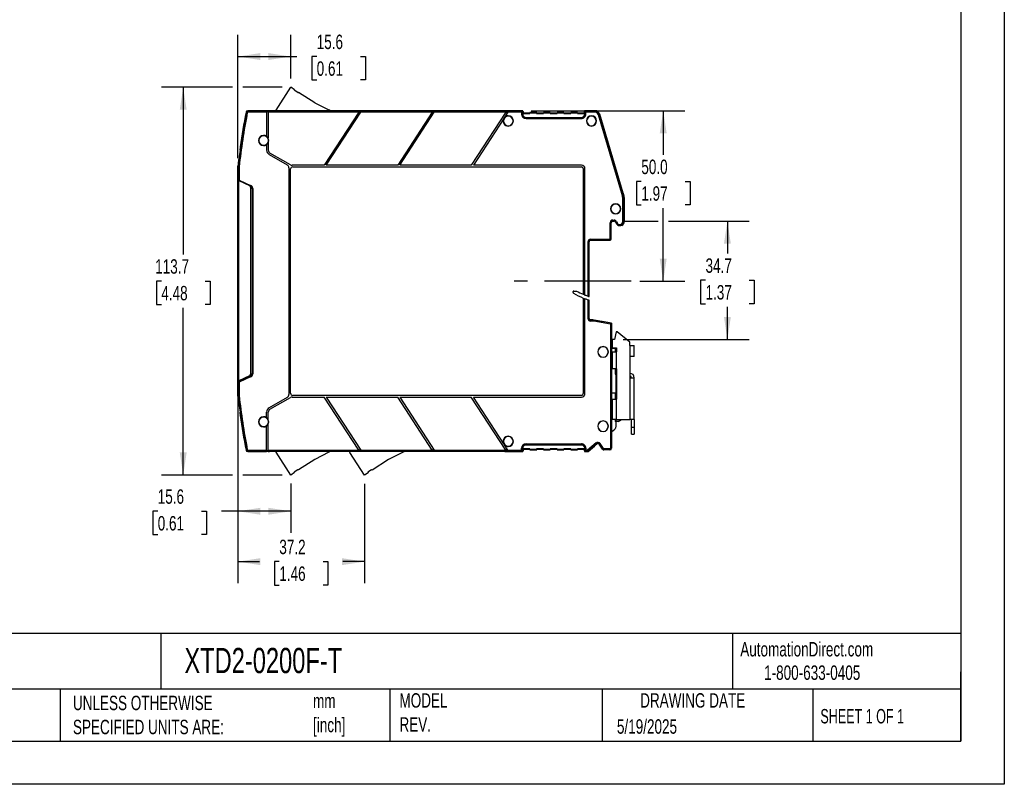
# Model space of a CAD drawing. Header units: millimetres. Extents: x 0 to 559, y 0 to 432.
# Tile 3 of 7: x 270 to 559, y 0 to 224. Entities that reach past the tile are written whole.
import ezdxf

# ---------------------------------------------------------------- set-up
doc = ezdxf.new("R2010")
doc.units = ezdxf.units.MM
doc.header["$LTSCALE"] = 2
doc.linetypes.add('CENTERX2', pattern=[20.32, 12.7, -2.54, 2.54, -2.54])
doc.layers.add('CENTER', color=40, linetype='CENTERX2')
doc.layers.add('DIMENSIONS', color=140, linetype='Continuous', lineweight=25)
doc.layers.add('TEXT', color=140, linetype='Continuous', lineweight=25)
doc.styles.add('SLDTEXTSTYLE0', font='TXT', dxfattribs={"width": 0.7})
doc.styles.add('SLDTEXTSTYLE1', font='TXT', dxfattribs={"width": 0.65})
doc.dimstyles.new('SLDDIMSTYLE1', dxfattribs={"dimtxt": 4.316016, "dimasz": 6.604, "dimexe": 0, "dimexo": 0.0625, "dimgap": 1.079004, "dimtad": 0, "dimtih": 1, "dimtoh": 1, "dimdec": 1, "dimrnd": 1e-09, "dimzin": 4, "dimdsep": 46, "dimtxsty": 'SLDTEXTSTYLE0', "dimsah": 1, "dimcen": 0.09, "dimadec": 0, "dimazin": 1, "dimtfac": 1, "dimtdec": 1, "dimtofl": 0, "dimtmove": 0, "dimatfit": 3, "dimfxl": 0, "dimfrac": 2, "dimtolj": 1, "dimtzin": 12, "dimarcsym": 0})
doc.dimstyles.new('SLDDIMSTYLE2', dxfattribs={"dimtxt": 4.316016, "dimasz": 6.604, "dimexe": 0, "dimexo": 0.0625, "dimgap": 1.079004, "dimtad": 0, "dimtih": 1, "dimtoh": 1, "dimdec": 1, "dimrnd": 1e-09, "dimzin": 12, "dimdsep": 46, "dimtxsty": 'SLDTEXTSTYLE0', "dimsah": 1, "dimcen": 0.09, "dimadec": 0, "dimazin": 3, "dimtfac": 1, "dimtdec": 1, "dimtofl": 0, "dimtmove": 0, "dimatfit": 3, "dimfxl": 0, "dimfrac": 2, "dimtolj": 1, "dimtzin": 12, "dimarcsym": 0})

# ---------------------------------------------------------------- blocks, each defined once
blk = doc.blocks.new('_D_4')
at = {"layer": 'DIMENSIONS'}
for p, q in [((334.06, 183.67), (334.06, 219.81)), ((349.64, 206.98), (349.64, 219.81)), ((334.06, 213.46), (349.64, 213.46)), ((349.64, 213.46), (351.35, 213.46)), ((357.2, 213.46), (355.75, 213.46)), ((355.75, 213.46), (355.75, 206.6)), ((370.03, 213.46), (371.47, 213.46)), ((371.47, 213.46), (371.47, 206.6)), ((355.75, 206.6), (357.2, 206.6)), ((371.47, 206.6), (370.03, 206.6))]:
    blk.add_line(p, q, dxfattribs=at)
for points in [[(334.06, 213.46), (340.66, 212.45), (340.66, 214.48)], [(349.64, 213.46), (343.04, 214.48), (343.04, 212.45)]]:
    blk.add_solid(points, dxfattribs=at)
at = {"layer": 'DIMENSIONS', "char_height": 4.233, "attachment_point": 1, "style": 'SLDTEXTSTYLE0'}
for s, insert in [('15.6', (357.2, 219.89)), ('0.61', (357.2, 212.06))]:
    blk.add_mtext(s, dxfattribs=dict(at, insert=insert))
blk = doc.blocks.new('_D_5')
at = {"layer": 'DIMENSIONS'}
for p, q in [((332.53, 204.44), (311.71, 204.44)), ((318.06, 204.44), (318.06, 155.41)), ((347.1, 204.44), (335.58, 204.44)), ((311.65, 147.59), (310.2, 147.59)), ((310.2, 147.59), (310.2, 140.73)), ((324.47, 147.59), (325.92, 147.59)), ((325.92, 147.59), (325.92, 140.73)), ((310.2, 140.73), (311.65, 140.73)), ((318.06, 90.73), (318.06, 139.76)), ((325.92, 140.73), (324.47, 140.73)), ((332.53, 90.73), (311.71, 90.73)), ((347.1, 90.73), (335.58, 90.73))]:
    blk.add_line(p, q, dxfattribs=at)
for points in [[(318.06, 204.44), (317.05, 197.84), (319.08, 197.84)], [(318.06, 90.73), (319.08, 97.34), (317.05, 97.34)]]:
    blk.add_solid(points, dxfattribs=at)
at = {"layer": 'DIMENSIONS', "char_height": 4.233, "attachment_point": 1, "style": 'SLDTEXTSTYLE0'}
for s, insert in [('113.7', (309.85, 154.01)), ('4.48', (311.65, 146.19))]:
    blk.add_mtext(s, dxfattribs=dict(at, insert=insert))
blk = doc.blocks.new('_D_6')
at = {"layer": 'DIMENSIONS'}
for p, q in [((446.94, 165.18), (457.27, 165.18)), ((460.32, 165.18), (483.97, 165.18)), ((477.62, 165.18), (477.62, 155.66)), ((471.21, 147.83), (469.76, 147.83)), ((469.76, 147.83), (469.76, 140.97)), ((484.03, 147.83), (485.48, 147.83)), ((485.48, 147.83), (485.48, 140.97)), ((469.76, 140.97), (471.21, 140.97)), ((477.62, 130.49), (477.62, 140.01)), ((485.48, 140.97), (484.03, 140.97)), ((447.05, 130.49), (483.97, 130.49))]:
    blk.add_line(p, q, dxfattribs=at)
for points in [[(477.62, 165.18), (476.6, 158.57), (478.63, 158.57)], [(477.62, 130.49), (478.63, 137.09), (476.6, 137.09)]]:
    blk.add_solid(points, dxfattribs=at)
at = {"layer": 'DIMENSIONS', "char_height": 4.233, "attachment_point": 1, "style": 'SLDTEXTSTYLE0'}
for s, insert in [('34.7', (471.21, 154.26)), ('1.37', (471.21, 146.43))]:
    blk.add_mtext(s, dxfattribs=dict(at, insert=insert))
blk = doc.blocks.new('_D_7')
at = {"layer": 'DIMENSIONS'}
for p, q in [((420.04, 197.59), (465.15, 197.59)), ((458.8, 197.59), (458.8, 184.64)), ((452.38, 176.81), (450.93, 176.81)), ((450.93, 176.81), (450.93, 169.95)), ((465.21, 176.81), (466.66, 176.81)), ((466.66, 176.81), (466.66, 169.95)), ((450.93, 169.95), (452.38, 169.95)), ((458.8, 147.57), (458.8, 168.99)), ((466.66, 169.95), (465.21, 169.95)), ((451.98, 147.57), (465.15, 147.57))]:
    blk.add_line(p, q, dxfattribs=at)
for points in [[(458.8, 197.59), (457.78, 190.98), (459.81, 190.98)], [(458.8, 147.57), (459.81, 154.17), (457.78, 154.17)]]:
    blk.add_solid(points, dxfattribs=at)
at = {"layer": 'DIMENSIONS', "char_height": 4.233, "attachment_point": 1, "style": 'SLDTEXTSTYLE0'}
for s, insert in [('50.0', (452.38, 183.23)), ('1.97', (452.38, 175.41))]:
    blk.add_mtext(s, dxfattribs=dict(at, insert=insert))
blk = doc.blocks.new('_D_8')
at = {"layer": 'DIMENSIONS'}
for p, q in [((334.06, 115.7), (334.06, 73.75)), ((349.64, 88.19), (349.64, 73.75)), ((310.59, 80.1), (309.14, 80.1)), ((309.14, 80.1), (309.14, 73.24)), ((323.41, 80.1), (324.86, 80.1)), ((324.86, 80.1), (324.86, 73.24)), ((334.06, 80.1), (329.26, 80.1)), ((349.64, 80.1), (334.06, 80.1)), ((309.14, 73.24), (310.59, 73.24)), ((324.86, 73.24), (323.41, 73.24))]:
    blk.add_line(p, q, dxfattribs=at)
for points in [[(334.06, 80.1), (340.66, 79.08), (340.66, 81.11)], [(349.64, 80.1), (343.04, 81.11), (343.04, 79.08)]]:
    blk.add_solid(points, dxfattribs=at)
at = {"layer": 'DIMENSIONS', "char_height": 4.233, "attachment_point": 1, "style": 'SLDTEXTSTYLE0'}
for s, insert in [('15.6', (310.59, 86.52)), ('0.61', (310.59, 78.69))]:
    blk.add_mtext(s, dxfattribs=dict(at, insert=insert))
blk = doc.blocks.new('_D_9')
at = {"layer": 'DIMENSIONS'}
for p, q in [((334.06, 115.7), (334.06, 58.97)), ((371.24, 88.15), (371.24, 58.97)), ((334.06, 65.32), (340.39, 65.32)), ((346.24, 65.32), (344.79, 65.32)), ((344.79, 65.32), (344.79, 58.46)), ((359.06, 65.32), (360.51, 65.32)), ((360.51, 65.32), (360.51, 58.46)), ((371.24, 65.32), (364.91, 65.32)), ((344.79, 58.46), (346.24, 58.46)), ((360.51, 58.46), (359.06, 58.46))]:
    blk.add_line(p, q, dxfattribs=at)
for points in [[(334.06, 65.32), (340.66, 64.3), (340.66, 66.33)], [(371.24, 65.32), (364.64, 66.33), (364.64, 64.3)]]:
    blk.add_solid(points, dxfattribs=at)
at = {"layer": 'DIMENSIONS', "char_height": 4.233, "attachment_point": 1, "style": 'SLDTEXTSTYLE0'}
for s, insert in [('37.2', (346.24, 71.74)), ('1.46', (346.24, 63.91))]:
    blk.add_mtext(s, dxfattribs=dict(at, insert=insert))

msp = doc.modelspace()

# ---------------------------------------------------------------- linework, layer by layer
at = {"color": 7, "linetype": 'Continuous'}
for p, q in [((558.8, 431.81), (558.8, 0.01)), ((558.8, 0.01), (0, 0.01))]:
    msp.add_line(p, q, dxfattribs=at)
for p, q in [((345.31, 197.78), (349.64, 204.44)), ((350.73, 203.74), (349.64, 204.44)), ((350.62, 203.57), (350.73, 203.74)), ((351.63, 202.92), (350.62, 203.57)), ((351.63, 202.92), (351.9, 202.97)), ((356.68, 199.88), (351.9, 202.97)), ((356.68, 199.88), (360.79, 197.8)), ((336.86, 197.02), (336.57, 197.08)), ((342.51, 197.59), (336.97, 197.59)), ((342.51, 197.59), (336.97, 197.59)), ((337.06, 197.18), (337.06, 197.48)), ((342.51, 197.48), (337.06, 197.48)), ((342.51, 197.18), (337.06, 197.18)), ((342.51, 197.48), (342.51, 197.59)), ((343.01, 197.5), (342.51, 197.5)), ((342.51, 197.5), (343.01, 197.5)), ((342.51, 197.48), (342.51, 197.18)), ((343.01, 197.39), (342.51, 197.39)), ((343.01, 197.29), (342.51, 197.29)), ((342.51, 197.18), (342.51, 190.08)), ((343.31, 197.59), (343.01, 197.59)), ((343.31, 197.59), (343.01, 197.59)), ((343.01, 197.59), (343.01, 197.48)), ((343.01, 197.18), (343.01, 197.48)), ((369.71, 197.48), (343.01, 197.48)), ((369.51, 197.18), (343.01, 197.18)), ((343.01, 197.18), (343.01, 189.48)), ((343.39, 197.58), (343.31, 197.59)), ((343.31, 197.59), (343.61, 197.5)), ((343.31, 197.59), (343.39, 197.58)), ((343.39, 197.58), (343.39, 197.58)), ((343.66, 197.5), (343.39, 197.58)), ((412.27, 197.5), (343.61, 197.5)), ((369.51, 197.18), (359.38, 181.59)), ((359.98, 181.59), (370.11, 197.18)), ((361.13, 197.58), (360.79, 197.8)), ((361.13, 197.58), (361.15, 197.5)), ((369.51, 197.19), (370.11, 197.19)), ((369.71, 197.49), (370.3, 197.49)), ((369.71, 197.48), (369.71, 197.49)), ((391.09, 197.18), (370.11, 197.18)), ((370.3, 197.48), (370.3, 197.49)), ((391.28, 197.48), (370.3, 197.48)), ((391.09, 197.18), (380.96, 181.59)), ((381.56, 181.59), (391.68, 197.18)), ((391.09, 197.19), (391.68, 197.19)), ((391.28, 197.49), (391.88, 197.49)), ((391.28, 197.48), (391.28, 197.49)), ((412.66, 197.18), (391.68, 197.18)), ((391.88, 197.48), (391.88, 197.49)), ((412.86, 197.48), (391.88, 197.48)), ((412.66, 197.18), (402.53, 181.59)), ((413.26, 197.18), (412.15, 195.47)), ((412.33, 197.59), (412.22, 197.5)), ((412.33, 197.59), (412.27, 197.5)), ((417.5, 197.59), (412.33, 197.59)), ((417.5, 197.59), (412.33, 197.59)), ((412.66, 197.19), (413.26, 197.19)), ((412.86, 197.49), (413.45, 197.49)), ((412.86, 197.48), (412.86, 197.49)), ((417.29, 197.18), (413.26, 197.18)), ((413.45, 197.48), (413.45, 197.49)), ((417.39, 197.48), (413.45, 197.48)), ((417.29, 197.18), (417.29, 196.59)), ((417.59, 196.59), (417.29, 196.59)), ((417.39, 197.48), (417.5, 197.59)), ((417.59, 197.28), (417.7, 197.39)), ((417.59, 197.28), (417.59, 196.59)), ((417.59, 196.59), (417.61, 196.59)), ((417.61, 196.8), (417.7, 196.89)), ((417.61, 196.8), (417.61, 196.59)), ((417.61, 196.8), (419.74, 196.8)), ((417.7, 196.89), (417.7, 197.39)), ((417.7, 197.39), (417.7, 196.89)), ((419.7, 196.89), (417.7, 196.89)), ((417.7, 196.89), (419.7, 196.89)), ((419.7, 197.09), (419.7, 196.89)), ((421.7, 197.09), (419.7, 197.09)), ((419.74, 197), (419.7, 197.09)), ((419.7, 197.09), (421.7, 197.09)), ((419.7, 197.09), (419.7, 196.89)), ((419.74, 196.8), (419.7, 196.89)), ((419.74, 197), (419.74, 196.8)), ((419.74, 197), (421.65, 197)), ((421.65, 197), (421.7, 197.09)), ((421.65, 197), (421.65, 196.8)), ((421.65, 196.8), (421.7, 196.89)), ((421.65, 196.8), (423.74, 196.8)), ((421.7, 196.89), (421.7, 197.09)), ((421.7, 197.09), (421.7, 196.89)), ((423.7, 196.89), (421.7, 196.89)), ((421.7, 196.89), (423.7, 196.89)), ((423.7, 197.09), (423.7, 196.89)), ((425.7, 197.09), (423.7, 197.09)), ((423.74, 197), (423.7, 197.09)), ((423.7, 197.09), (425.7, 197.09)), ((423.7, 197.09), (423.7, 196.89)), ((423.74, 196.8), (423.7, 196.89)), ((423.74, 197), (423.74, 196.8)), ((423.74, 197), (425.65, 197)), ((425.65, 197), (425.7, 197.09)), ((425.65, 197), (425.65, 196.8)), ((425.65, 196.8), (425.7, 196.89)), ((425.65, 196.8), (427.74, 196.8)), ((425.7, 196.89), (425.7, 197.09)), ((425.7, 197.09), (425.7, 196.89)), ((427.7, 196.89), (425.7, 196.89)), ((425.7, 196.89), (427.7, 196.89)), ((427.7, 197.09), (427.7, 196.89)), ((429.7, 197.09), (427.7, 197.09)), ((427.74, 197), (427.7, 197.09)), ((427.7, 197.09), (429.7, 197.09)), ((427.7, 197.09), (427.7, 196.89)), ((427.74, 196.8), (427.7, 196.89)), ((427.74, 197), (427.74, 196.8)), ((427.74, 197), (429.65, 197)), ((429.65, 197), (429.7, 197.09)), ((429.65, 197), (429.65, 196.8)), ((429.65, 196.8), (429.7, 196.89)), ((429.65, 196.8), (431.74, 196.8)), ((429.7, 196.89), (429.7, 197.09)), ((429.7, 197.09), (429.7, 196.89)), ((431.7, 196.89), (429.7, 196.89)), ((429.7, 196.89), (431.7, 196.89)), ((431.7, 197.09), (431.7, 196.89)), ((433.7, 197.09), (431.7, 197.09)), ((431.74, 197), (431.7, 197.09)), ((431.7, 197.09), (433.7, 197.09)), ((431.7, 197.09), (431.7, 196.89)), ((431.74, 196.8), (431.7, 196.89)), ((431.74, 197), (431.74, 196.8)), ((431.74, 197), (433.65, 197)), ((433.65, 197), (433.7, 197.09)), ((433.65, 197), (433.65, 196.8)), ((433.65, 196.8), (433.7, 196.89)), ((433.65, 196.8), (435.79, 196.8)), ((433.7, 196.89), (433.7, 197.09)), ((433.7, 197.09), (433.7, 196.89)), ((435.7, 196.89), (433.7, 196.89)), ((433.7, 196.89), (435.7, 196.89)), ((435.7, 197.39), (435.7, 196.89)), ((435.7, 197.39), (435.8, 197.28)), ((435.7, 196.89), (435.7, 197.39)), ((435.79, 196.8), (435.7, 196.89)), ((435.79, 196.59), (435.79, 196.8)), ((435.8, 196.59), (435.79, 196.59)), ((435.8, 196.59), (435.8, 197.28)), ((435.8, 196.59), (436.1, 196.59)), ((438.74, 197.59), (435.9, 197.59)), ((435.9, 197.59), (436, 197.48)), ((438.74, 197.59), (435.9, 197.59)), ((438.66, 197.48), (436, 197.48)), ((436.1, 196.59), (436.1, 197.18)), ((438.66, 197.18), (436.1, 197.18)), ((438.66, 197.48), (438.74, 197.59)), ((438.66, 197.18), (438.66, 197.48)), ((439.81, 196.33), (440.1, 196.42)), ((446.71, 173.33), (439.81, 196.33)), ((440.1, 196.42), (440.18, 196.52)), ((447, 173.42), (440.1, 196.42)), ((447.1, 173.43), (440.18, 196.52)), ((447.1, 173.43), (440.18, 196.52)), ((412.06, 195.34), (403.13, 181.59)), ((412.08, 195.37), (412.06, 195.34)), ((412.12, 195.44), (412.15, 195.47)), ((413.36, 196.09), (413.36, 196)), ((418.59, 195.59), (418.59, 195.29)), ((418.59, 195.59), (434.8, 195.59)), ((418.59, 195.29), (434.8, 195.29)), ((434.8, 195.59), (434.8, 195.29)), ((437.76, 196.09), (437.76, 196)), ((413.36, 193.09), (413.36, 193.18)), ((437.76, 193.09), (437.76, 193.18)), ((341.65, 190.35), (341.65, 190.26)), ((342.51, 190.08), (342.51, 190.08)), ((343.01, 189.48), (343.01, 189.48)), ((343.01, 188.22), (343.01, 186.04)), ((343.01, 188.22), (343.01, 188.22)), ((334.79, 186.97), (334.85, 186.8)), ((341.65, 187.35), (341.65, 187.44)), ((342.51, 187.62), (342.51, 186.04)), ((342.51, 187.62), (342.51, 187.62)), ((349.48, 181.72), (343.51, 185.17)), ((343.26, 184.74), (348.56, 181.68)), ((334.06, 177.24), (334.06, 181.13)), ((334.16, 180.97), (334.15, 180.98)), ((334.15, 180.98), (334.15, 177.27)), ((334.15, 180.98), (334.15, 180.98)), ((334.15, 180.98), (334.15, 180.16)), ((334.15, 180.16), (334.15, 177.27)), ((334.18, 181.19), (334.16, 181.19)), ((334.16, 181.19), (334.16, 181.19)), ((334.16, 180.97), (334.16, 177.27)), ((334.46, 180.97), (334.16, 180.97)), ((334.47, 181.16), (334.18, 181.19)), ((334.46, 180.97), (334.46, 177.22)), ((349.06, 180.81), (349.06, 114.37)), ((349.56, 114.69), (349.56, 180.49)), ((359.38, 181.59), (349.98, 181.59)), ((350.16, 181.09), (434.86, 181.09)), ((380.96, 181.59), (359.98, 181.59)), ((402.53, 181.59), (381.56, 181.59)), ((434.86, 181.59), (403.13, 181.59)), ((435.36, 180.59), (435.36, 143.73)), ((435.86, 143.52), (435.86, 180.59)), ((334.06, 118.24), (334.06, 177.24)), ((334.15, 177.27), (334.16, 177.27)), ((334.35, 118.38), (334.35, 177.1)), ((334.35, 177.1), (337.52, 175.63)), ((334.46, 177.22), (334.4, 177.08)), ((334.46, 177.22), (337.8, 175.67)), ((337.69, 175.5), (337.71, 175.49)), ((337.8, 175.67), (337.71, 175.49)), ((337.81, 175.17), (337.81, 120.31)), ((337.91, 175.01), (337.91, 175.08)), ((337.91, 175.01), (338.35, 174.8)), ((337.91, 175.01), (337.91, 120.17)), ((338.49, 174.8), (338.35, 174.8)), ((338.35, 174.8), (338.35, 120.38)), ((338.49, 174.8), (338.49, 120.38)), ((446.71, 173.33), (447, 173.42)), ((447.1, 173.43), (447, 173.42)), ((446.95, 165.04), (446.95, 171.69)), ((446.95, 171.69), (447.25, 171.69)), ((447.36, 171.71), (447.25, 171.69)), ((447.25, 165.04), (447.25, 171.69)), ((447.36, 168.79), (447.36, 171.71)), ((447.36, 171.71), (447.36, 165.04)), ((444.86, 170.29), (444.86, 170.2)), ((447.27, 169.45), (447.27, 168.13)), ((443.25, 160.09), (443.25, 164.69)), ((443.55, 164.69), (443.25, 164.69)), ((443.55, 160.09), (443.55, 164.69)), ((443.55, 164.69), (443.57, 164.68)), ((443.57, 160.08), (443.57, 164.68)), ((444.05, 165.49), (444.41, 165.49)), ((444.05, 165.19), (444.05, 165.49)), ((444.05, 165.19), (444.41, 165.19)), ((444.05, 165.19), (444.07, 165.18)), ((444.07, 165.18), (444.4, 165.18)), ((444.41, 165.19), (444.4, 165.18)), ((444.41, 165.19), (444.41, 165.49)), ((444.86, 164.91), (444.85, 164.89)), ((444.85, 164.89), (445.01, 164.55)), ((444.86, 167.29), (444.86, 167.38)), ((444.86, 164.91), (445.13, 165.03)), ((444.86, 164.91), (445.02, 164.56)), ((445.01, 164.55), (445.02, 164.56)), ((445.29, 164.68), (445.02, 164.56)), ((445.13, 165.03), (445.29, 164.68)), ((446.95, 165.04), (447.25, 165.04)), ((447.25, 165.04), (447.36, 165.04)), ((446.06, 164.19), (446.11, 164.19)), ((446.06, 164.19), (446.06, 163.89)), ((446.06, 163.89), (446.11, 163.89)), ((446.06, 163.88), (446.06, 163.89)), ((446.06, 163.88), (446.11, 163.88)), ((446.11, 164.19), (446.11, 163.89)), ((446.11, 163.88), (446.11, 163.89)), ((436.75, 143.17), (436.75, 159.19)), ((436.75, 159.19), (437.05, 159.19)), ((437.05, 143.07), (437.05, 159.19)), ((437.05, 159.19), (437.07, 159.18)), ((437.06, 143.06), (437.06, 159.14)), ((437.07, 159.18), (437.07, 159.17)), ((437.15, 159.58), (437.37, 159.58)), ((437.15, 159.48), (437.15, 159.58)), ((437.38, 159.58), (437.47, 159.58)), ((437.45, 159.89), (443.05, 159.89)), ((437.45, 159.89), (437.45, 159.59)), ((437.45, 159.59), (443.05, 159.59)), ((437.45, 159.59), (437.47, 159.58)), ((440.07, 159.58), (437.47, 159.58)), ((441.27, 159.58), (443.07, 159.58)), ((443.05, 159.89), (443.05, 159.59)), ((443.07, 159.58), (443.05, 159.59)), ((443.25, 160.09), (443.55, 160.09)), ((443.57, 160.08), (443.55, 160.09)), ((432.36, 144.25), (432.36, 144.49)), ((432.37, 144.25), (432.37, 144.51)), ((432.56, 144.69), (433.41, 144.69)), ((435.36, 142.64), (435.36, 114.59)), ((435.86, 114.59), (435.86, 142.44)), ((436.75, 136.58), (436.75, 142.11)), ((437.05, 136.58), (437.05, 142.01)), ((437.06, 136.59), (437.06, 142.01)), ((436.75, 136.58), (437.05, 136.58)), ((437.05, 136.58), (437.06, 136.59)), ((437.37, 136.2), (437.29, 136.2)), ((437.39, 136.21), (437.35, 136.21)), ((437.39, 136.21), (438.3, 136.21)), ((437.45, 136.18), (437.47, 136.2)), ((437.45, 135.88), (437.45, 136.18)), ((438.18, 136.18), (437.45, 136.18)), ((438.18, 135.88), (437.45, 135.88)), ((438.18, 136.2), (437.47, 136.2)), ((438.18, 136.2), (438.18, 136.18)), ((438.52, 136.17), (438.18, 136.2)), ((438.18, 135.88), (438.18, 136.18)), ((438.3, 136.21), (438.52, 136.17)), ((438.47, 135.86), (438.52, 136.15)), ((443.36, 135), (438.47, 135.86)), ((438.52, 136.17), (438.52, 136.15)), ((438.52, 136.17), (440.81, 135.77)), ((443.66, 135.25), (438.52, 136.15)), ((443.66, 135.26), (440.9, 135.75)), ((443.66, 135.25), (443.36, 135)), ((443.36, 135), (443.36, 98.59)), ((443.66, 135.26), (443.66, 135.25)), ((443.66, 135.25), (443.66, 98.59)), ((443.81, 130.49), (443.81, 127.99)), ((444.51, 130.49), (443.81, 130.49)), ((445.01, 132.69), (444.51, 130.49)), ((445.31, 132.69), (445.01, 132.69)), ((449.01, 129.69), (445.31, 132.69)), ((443.81, 129.64), (443.66, 129.64)), ((443.66, 127.94), (444.96, 127.94)), ((443.81, 127.99), (445.11, 127.99)), ((444.76, 127.94), (444.76, 126.89)), ((444.96, 127.94), (444.96, 126.89)), ((445.11, 127.99), (445.11, 126.89)), ((449.01, 128.69), (449.01, 129.69)), ((449.01, 128.69), (449.01, 125.49)), ((449.01, 128.69), (450.31, 128.69)), ((450.31, 125.49), (450.31, 128.69)), ((439.61, 126.84), (439.63, 126.84)), ((442.71, 126.84), (442.69, 126.84)), ((443.81, 126.89), (443.81, 121.89)), ((443.81, 126.89), (445.11, 126.89)), ((445.11, 121.89), (445.11, 126.89)), ((450.31, 125.49), (449.01, 125.49)), ((449.01, 125.49), (449.01, 119.19)), ((445.11, 121.89), (443.81, 121.89)), ((444.76, 121.89), (444.76, 120.29)), ((444.96, 121.89), (444.96, 120.29)), ((445.11, 121.89), (445.11, 112.99)), ((337.52, 119.85), (334.35, 118.38)), ((337.71, 119.69), (334.38, 118.14)), ((337.8, 119.51), (334.46, 117.96)), ((335.26, 118.8), (335.26, 118.55)), ((337.82, 119.76), (337.71, 119.69)), ((337.8, 119.51), (337.71, 119.69)), ((338.35, 120.38), (337.91, 120.17)), ((337.91, 120.1), (337.91, 120.17)), ((338.49, 120.38), (338.35, 120.38)), ((444.76, 120.29), (444.96, 120.29)), ((444.96, 120.29), (445.11, 120.29)), ((444.96, 120.04), (445.11, 120.04)), ((444.96, 114.69), (444.96, 120.04)), ((449.05, 120.56), (449.01, 120.56)), ((449.01, 119.76), (449.03, 119.76)), ((449.01, 119.19), (449.01, 106.99)), ((449.01, 119.19), (450.31, 119.19)), ((449.16, 119.19), (449.15, 119.21)), ((449.16, 119.36), (449.16, 119.72)), ((449.16, 119.19), (449.16, 119.2)), ((449.51, 119.26), (449.51, 119.19)), ((450.31, 119.19), (450.31, 119.26)), ((450.31, 106.99), (450.31, 119.19)), ((334.06, 114.35), (334.06, 118.24)), ((334.16, 117.91), (334.15, 117.9)), ((334.15, 117.9), (334.15, 115.02)), ((334.15, 117.9), (334.15, 114.2)), ((334.16, 117.91), (334.16, 114.2)), ((334.28, 118.09), (334.27, 118.09)), ((334.38, 118.13), (334.38, 118.14)), ((334.46, 117.96), (334.38, 118.13)), ((334.46, 117.96), (334.46, 114.2)), ((334.15, 115.02), (334.15, 114.2)), ((334.15, 114.2), (334.16, 114.2)), ((334.15, 114.2), (334.15, 114.2)), ((334.46, 114.2), (334.16, 114.2)), ((334.16, 113.99), (334.18, 113.99)), ((334.16, 113.99), (334.16, 113.99)), ((334.47, 114.02), (334.18, 113.99)), ((348.56, 113.5), (343.26, 110.44)), ((343.51, 110.01), (349.48, 113.46)), ((349.98, 113.59), (359.38, 113.59)), ((434.86, 114.09), (350.16, 114.09)), ((369.51, 97.99), (359.38, 113.59)), ((359.98, 113.59), (370.11, 97.99)), ((359.98, 113.59), (380.96, 113.59)), ((391.09, 97.99), (380.96, 113.59)), ((381.56, 113.59), (391.68, 97.99)), ((381.56, 113.59), (402.53, 113.59)), ((412.66, 97.99), (402.53, 113.59)), ((412.06, 99.84), (403.13, 113.59)), ((403.13, 113.59), (434.86, 113.59)), ((444.76, 114.69), (443.66, 114.69)), ((443.81, 112.99), (443.66, 112.99)), ((443.81, 112.99), (443.81, 106.99)), ((443.81, 112.99), (445.11, 112.99)), ((444.76, 114.69), (444.76, 112.99)), ((444.96, 114.69), (444.76, 114.69)), ((444.96, 112.99), (444.96, 114.69)), ((445.11, 114.69), (444.96, 114.69)), ((445.11, 106.99), (445.11, 112.99)), ((334.79, 108.21), (334.82, 108.36)), ((334.8, 108.23), (334.79, 108.21)), ((334.85, 108.38), (334.83, 108.32)), ((334.86, 108.33), (334.83, 108.32)), ((341.65, 107.83), (341.65, 107.74)), ((342.51, 107.56), (342.51, 109.14)), ((342.51, 107.56), (342.51, 107.56)), ((343.01, 106.96), (343.01, 109.14)), ((343.01, 106.96), (343.01, 106.96)), ((445.11, 106.99), (443.81, 106.99)), ((444.76, 106.99), (444.76, 106.39)), ((444.96, 106.39), (444.96, 106.99)), ((445.11, 106.99), (449.01, 106.99)), ((445.56, 106.39), (446.6, 106.99)), ((450.31, 106.99), (449.01, 106.99)), ((449.51, 104.69), (449.51, 106.99)), ((450.31, 106.99), (450.31, 104.69)), ((341.65, 104.83), (341.65, 104.92)), ((342.51, 97.99), (342.51, 105.1)), ((342.51, 105.1), (342.51, 105.1)), ((343.01, 97.99), (343.01, 105.7)), ((343.01, 105.7), (343.01, 105.7)), ((439.61, 105.04), (439.63, 105.04)), ((442.71, 105.04), (442.69, 105.04)), ((443.66, 103.39), (444.6, 104.18)), ((444.96, 106.39), (444.76, 106.39)), ((445.56, 106.39), (444.96, 106.39)), ((444.96, 104.95), (444.96, 106.39)), ((450.31, 104.69), (449.51, 104.69)), ((449.51, 102.69), (449.51, 104.69)), ((450.31, 104.69), (450.31, 102.69)), ((413.36, 102.09), (413.36, 102)), ((449.51, 102.69), (450.31, 102.69)), ((336.86, 98.16), (336.57, 98.1)), ((412.08, 99.81), (412.06, 99.84)), ((412.12, 99.74), (412.15, 99.7)), ((413.26, 97.99), (412.15, 99.7)), ((413.36, 99.09), (413.36, 99.18)), ((417.29, 98.59), (417.59, 98.59)), ((417.29, 97.99), (417.29, 98.59)), ((417.59, 97.89), (417.59, 98.59)), ((417.59, 98.59), (417.61, 98.59)), ((417.61, 98.59), (417.61, 98.38)), ((417.61, 98.38), (417.7, 98.29)), ((419.74, 98.38), (417.61, 98.38)), ((417.7, 98.29), (419.7, 98.29)), ((417.7, 97.79), (417.7, 98.29)), ((417.7, 98.29), (417.7, 97.79)), ((419.7, 98.29), (417.7, 98.29)), ((418.59, 99.89), (418.59, 99.59)), ((418.59, 99.89), (434.8, 99.89)), ((418.59, 99.59), (434.8, 99.59)), ((419.74, 98.38), (419.7, 98.29)), ((419.7, 98.29), (419.7, 98.09)), ((419.7, 98.09), (419.7, 98.29)), ((419.74, 98.18), (419.7, 98.09)), ((419.74, 98.18), (419.74, 98.38)), ((421.65, 98.18), (419.74, 98.18)), ((423.74, 98.38), (421.65, 98.38)), ((421.65, 98.18), (421.65, 98.38)), ((421.65, 98.38), (421.7, 98.29)), ((421.65, 98.18), (421.7, 98.09)), ((421.7, 98.29), (423.7, 98.29)), ((421.7, 98.09), (421.7, 98.29)), ((423.7, 98.29), (421.7, 98.29)), ((421.7, 98.09), (421.7, 98.29)), ((423.74, 98.38), (423.7, 98.29)), ((423.7, 98.29), (423.7, 98.09)), ((423.7, 98.09), (423.7, 98.29)), ((423.74, 98.18), (423.7, 98.09)), ((423.74, 98.18), (423.74, 98.38)), ((425.65, 98.18), (423.74, 98.18)), ((427.74, 98.38), (425.65, 98.38)), ((425.65, 98.18), (425.65, 98.38)), ((425.65, 98.38), (425.7, 98.29)), ((425.65, 98.18), (425.7, 98.09)), ((425.7, 98.29), (427.7, 98.29)), ((425.7, 98.09), (425.7, 98.29)), ((427.7, 98.29), (425.7, 98.29)), ((425.7, 98.09), (425.7, 98.29)), ((427.74, 98.38), (427.7, 98.29)), ((427.7, 98.29), (427.7, 98.09)), ((427.7, 98.09), (427.7, 98.29)), ((427.74, 98.18), (427.7, 98.09)), ((427.74, 98.18), (427.74, 98.38)), ((429.65, 98.18), (427.74, 98.18)), ((431.74, 98.38), (429.65, 98.38)), ((429.65, 98.18), (429.65, 98.38)), ((429.65, 98.38), (429.7, 98.29)), ((429.65, 98.18), (429.7, 98.09)), ((429.7, 98.29), (431.7, 98.29)), ((429.7, 98.09), (429.7, 98.29)), ((431.7, 98.29), (429.7, 98.29)), ((429.7, 98.09), (429.7, 98.29)), ((431.74, 98.38), (431.7, 98.29)), ((431.7, 98.29), (431.7, 98.09)), ((431.7, 98.09), (431.7, 98.29)), ((431.74, 98.18), (431.7, 98.09)), ((431.74, 98.18), (431.74, 98.38)), ((433.65, 98.18), (431.74, 98.18)), ((435.79, 98.38), (433.65, 98.38)), ((433.65, 98.18), (433.65, 98.38)), ((433.65, 98.38), (433.7, 98.29)), ((433.65, 98.18), (433.7, 98.09)), ((433.7, 98.29), (435.7, 98.29)), ((433.7, 98.09), (433.7, 98.29)), ((435.7, 98.29), (433.7, 98.29)), ((433.7, 98.09), (433.7, 98.29)), ((434.8, 99.89), (434.8, 99.59)), ((435.79, 98.38), (435.7, 98.29)), ((435.7, 98.29), (435.7, 97.79)), ((435.7, 97.79), (435.7, 98.29)), ((435.79, 98.38), (435.79, 98.59)), ((435.8, 98.59), (435.79, 98.59)), ((436.1, 98.59), (435.8, 98.59)), ((435.8, 98.59), (435.8, 97.89)), ((436.1, 98.59), (436.1, 97.99)), ((439.13, 100.12), (436.6, 97.99)), ((439.32, 99.89), (436.71, 97.69)), ((436.75, 97.59), (438.66, 99.2)), ((438.66, 99.2), (439.53, 99.96)), ((439.32, 99.89), (439.13, 100.12)), ((439.32, 99.89), (439.34, 99.86)), ((440.06, 99.78), (440.31, 99.94)), ((441.01, 98.32), (440.06, 99.78)), ((441.26, 98.48), (440.31, 99.94)), ((441.01, 98.32), (441.26, 98.48)), ((443.16, 98.39), (441.43, 98.39)), ((441.43, 98.09), (441.43, 98.39)), ((443.16, 98.09), (443.16, 98.39)), ((443.66, 98.59), (443.36, 98.59)), ((336.97, 97.59), (342.51, 97.59)), ((336.97, 97.59), (342.51, 97.59)), ((337.06, 97.99), (337.06, 97.69)), ((337.06, 97.99), (342.51, 97.99)), ((337.06, 97.69), (342.51, 97.69)), ((342.51, 97.99), (342.51, 97.69)), ((342.51, 97.89), (343.01, 97.89)), ((342.51, 97.79), (343.01, 97.79)), ((342.51, 97.59), (342.51, 97.69)), ((342.51, 97.68), (343.01, 97.68)), ((343.01, 97.68), (342.51, 97.68)), ((343.01, 97.69), (343.01, 97.99)), ((343.01, 97.99), (369.51, 97.99)), ((343.01, 97.69), (369.71, 97.69)), ((343.01, 97.69), (343.01, 97.59)), ((343.01, 97.59), (343.31, 97.59)), ((343.01, 97.59), (343.31, 97.59)), ((343.61, 97.68), (343.31, 97.59)), ((343.31, 97.59), (343.39, 97.6)), ((343.39, 97.6), (343.31, 97.59)), ((343.39, 97.6), (343.66, 97.68)), ((343.39, 97.6), (343.39, 97.6)), ((343.61, 97.68), (412.27, 97.68)), ((349.64, 90.73), (345.31, 97.4)), ((356.68, 95.3), (351.9, 92.2)), ((360.79, 97.38), (356.68, 95.3)), ((361.13, 97.6), (360.79, 97.38)), ((361.15, 97.68), (361.13, 97.6)), ((371.24, 90.69), (366.91, 97.36)), ((370.11, 97.99), (369.51, 97.99)), ((370.3, 97.69), (369.71, 97.69)), ((369.71, 97.69), (369.71, 97.69)), ((370.11, 97.99), (391.09, 97.99)), ((370.3, 97.69), (391.28, 97.69)), ((370.3, 97.69), (370.3, 97.69)), ((382.39, 97.34), (378.28, 95.26)), ((382.74, 97.56), (382.39, 97.34)), ((382.76, 97.68), (382.74, 97.56)), ((391.68, 97.99), (391.09, 97.99)), ((391.88, 97.69), (391.28, 97.69)), ((391.28, 97.69), (391.28, 97.69)), ((391.68, 97.99), (412.66, 97.99)), ((391.88, 97.69), (412.86, 97.69)), ((391.88, 97.69), (391.88, 97.69)), ((412.22, 97.68), (412.33, 97.59)), ((412.27, 97.68), (412.33, 97.59)), ((412.33, 97.59), (417.5, 97.59)), ((412.33, 97.59), (417.5, 97.59)), ((413.26, 97.99), (412.66, 97.99)), ((413.45, 97.69), (412.86, 97.69)), ((412.86, 97.69), (412.86, 97.69)), ((413.26, 97.99), (417.29, 97.99)), ((413.45, 97.69), (417.39, 97.69)), ((413.45, 97.69), (413.45, 97.69)), ((417.5, 97.59), (417.39, 97.69)), ((417.7, 97.79), (417.59, 97.89)), ((419.7, 98.09), (421.7, 98.09)), ((421.7, 98.09), (419.7, 98.09)), ((423.7, 98.09), (425.7, 98.09)), ((425.7, 98.09), (423.7, 98.09)), ((427.7, 98.09), (429.7, 98.09)), ((429.7, 98.09), (427.7, 98.09)), ((431.7, 98.09), (433.7, 98.09)), ((433.7, 98.09), (431.7, 98.09)), ((435.8, 97.89), (435.7, 97.79)), ((436, 97.69), (435.9, 97.59)), ((435.9, 97.59), (436.64, 97.59)), ((435.9, 97.59), (436.75, 97.59)), ((436, 97.69), (436.71, 97.69)), ((436.1, 97.99), (436.6, 97.99)), ((436.71, 97.69), (436.6, 97.99)), ((436.71, 97.69), (436.75, 97.59)), ((443.16, 98.09), (441.43, 98.09)), ((378.28, 95.26), (373.51, 92.16)), ((350.73, 91.44), (349.64, 90.73)), ((351.63, 92.26), (350.62, 91.61)), ((350.62, 91.61), (350.73, 91.44)), ((351.9, 92.2), (351.63, 92.26)), ((372.33, 91.4), (371.24, 90.69)), ((373.23, 92.22), (372.22, 91.57)), ((372.22, 91.57), (372.33, 91.4)), ((373.51, 92.16), (373.23, 92.22))]:
    msp.add_line(p, q)
at = {"flags": 128}
for points in [[(336.48, 197.18), (336.53, 197.12), (336.57, 197.08)], [(336.97, 197.59), (337.02, 197.53), (337.06, 197.48)], [(369.51, 197.18), (369.59, 197.3), (369.64, 197.39), (369.67, 197.43), (369.69, 197.46), (369.7, 197.48), (369.71, 197.48)], [(370.3, 197.48), (370.3, 197.48), (370.29, 197.46), (370.27, 197.43), (370.24, 197.39), (370.18, 197.3), (370.11, 197.18)], [(391.09, 197.18), (391.16, 197.3), (391.22, 197.39), (391.25, 197.43), (391.27, 197.46), (391.28, 197.48), (391.28, 197.48)], [(391.88, 197.48), (391.87, 197.48), (391.86, 197.46), (391.84, 197.43), (391.82, 197.39), (391.76, 197.3), (391.68, 197.18)], [(412.66, 197.18), (412.74, 197.3), (412.79, 197.39), (412.82, 197.43), (412.84, 197.46), (412.85, 197.48), (412.86, 197.48)], [(413.45, 197.48), (413.45, 197.48), (413.44, 197.46), (413.42, 197.43), (413.39, 197.39), (413.33, 197.3), (413.26, 197.18)], [(417.39, 197.48), (417.39, 197.47), (417.38, 197.44), (417.36, 197.38), (417.33, 197.29), (417.29, 197.18)], [(417.29, 197.18), (417.42, 197.23), (417.53, 197.26), (417.58, 197.28), (417.59, 197.28)], [(435.8, 197.28), (435.81, 197.28), (435.85, 197.27), (435.91, 197.25), (436, 197.22), (436.1, 197.18)], [(436.1, 197.18), (436.06, 197.31), (436.03, 197.42), (436.01, 197.47), (436, 197.48)], [(418.12, 195.73), (418.25, 195.65), (418.59, 195.59)], [(434.8, 195.59), (435.23, 195.68), (435.28, 195.72)], [(334.8, 187.02), (334.79, 186.97), (334.81, 186.93)], [(334.84, 186.72), (334.84, 186.67), (334.83, 186.59)], [(334.28, 183.16), (334.16, 182.14), (334.07, 181.35)], [(334.06, 181.13), (334.06, 181.25), (334.07, 181.35)], [(334.16, 181.19), (334.15, 181.07), (334.15, 180.98)], [(334.16, 181.19), (334.15, 181.07), (334.15, 180.98)], [(334.18, 181.19), (334.17, 181.07), (334.16, 180.97)], [(334.47, 181.16), (334.47, 181.06), (334.46, 180.97)], [(334.16, 177.27), (334.19, 177.26), (334.27, 177.25), (334.36, 177.24), (334.46, 177.22)], [(446.95, 171.69), (446.88, 172.62), (446.71, 173.33)], [(447.25, 171.69), (447.17, 172.67), (447, 173.42)], [(447.36, 171.71), (447.29, 172.58), (447.1, 173.43)], [(447.1, 173.43), (447.29, 172.58), (447.36, 171.71)], [(446.66, 163.92), (446.56, 163.9), (446.46, 163.93), (446.46, 163.93)], [(446.66, 164.01), (446.65, 164.01), (446.53, 163.96)], [(446.67, 164.01), (446.66, 163.96), (446.66, 163.92)], [(437.07, 159.17), (437.07, 159.15), (437.06, 159.14)], [(437.07, 159.18), (437.09, 159.29), (437.13, 159.39)], [(437.13, 159.41), (437.24, 159.52), (437.38, 159.58)], [(437.13, 159.39), (437.13, 159.4), (437.13, 159.41)], [(432.37, 144.51), (432.37, 144.55), (432.38, 144.57)], [(437.06, 143.06), (437.06, 143.07), (437.05, 143.07)], [(437.06, 142.01), (437.06, 142.01), (437.05, 142.01)], [(437.47, 136.2), (437.42, 136.2), (437.39, 136.21)], [(438.52, 136.15), (438.33, 136.18), (438.18, 136.18)], [(438.47, 135.86), (438.3, 135.88), (438.18, 135.88)], [(443.66, 135.25), (443.66, 135.25), (443.66, 135.25)], [(334.06, 118.24), (334.06, 118.24), (334.08, 118.25), (334.11, 118.26), (334.15, 118.28), (334.23, 118.32), (334.28, 118.34), (334.35, 118.38)], [(334.46, 117.96), (334.34, 117.94), (334.23, 117.92), (334.18, 117.91), (334.16, 117.91)], [(334.38, 118.13), (334.32, 118.1), (334.27, 118.07), (334.25, 118.06), (334.23, 118.06), (334.22, 118.05), (334.22, 118.05)], [(334.07, 114.13), (334.06, 114.25), (334.06, 114.35)], [(334.28, 112.32), (334.16, 113.33), (334.07, 114.13)], [(334.15, 114.2), (334.15, 114.08), (334.16, 113.99)], [(334.15, 114.2), (334.15, 114.08), (334.16, 113.99)], [(334.16, 114.2), (334.17, 114.08), (334.18, 113.99)], [(334.46, 114.2), (334.47, 114.1), (334.47, 114.02)], [(334.38, 112.07), (334.31, 112.18), (334.28, 112.32)], [(418.12, 99.45), (418.25, 99.53), (418.59, 99.59)], [(434.8, 99.59), (435.23, 99.49), (435.28, 99.45)], [(440.06, 99.78), (439.89, 99.94), (439.88, 99.94)], [(336.57, 98.1), (336.52, 98.04), (336.48, 97.99)], [(337.06, 97.69), (337.01, 97.64), (336.97, 97.59)], [(369.71, 97.69), (369.7, 97.7), (369.69, 97.72), (369.67, 97.75), (369.64, 97.79), (369.59, 97.88), (369.51, 97.99)], [(370.11, 97.99), (370.18, 97.88), (370.24, 97.79), (370.27, 97.75), (370.29, 97.72), (370.3, 97.7), (370.3, 97.69)], [(391.28, 97.69), (391.28, 97.7), (391.27, 97.72), (391.25, 97.75), (391.22, 97.79), (391.16, 97.88), (391.09, 97.99)], [(391.68, 97.99), (391.76, 97.88), (391.82, 97.79), (391.84, 97.75), (391.86, 97.72), (391.87, 97.7), (391.88, 97.69)], [(412.86, 97.69), (412.85, 97.7), (412.84, 97.72), (412.82, 97.75), (412.79, 97.79), (412.74, 97.88), (412.66, 97.99)], [(413.26, 97.99), (413.33, 97.88), (413.39, 97.79), (413.42, 97.75), (413.44, 97.72), (413.45, 97.7), (413.45, 97.69)], [(417.29, 97.99), (417.34, 97.86), (417.37, 97.76), (417.39, 97.71), (417.39, 97.69)], [(417.59, 97.89), (417.58, 97.9), (417.55, 97.91), (417.49, 97.93), (417.4, 97.96), (417.29, 97.99)], [(436.1, 97.99), (435.97, 97.95), (435.87, 97.92), (435.82, 97.9), (435.8, 97.89)], [(436, 97.69), (436.01, 97.7), (436.02, 97.74), (436.04, 97.8), (436.07, 97.89), (436.1, 97.99)]]:
    msp.add_lwpolyline(points, dxfattribs=at)
for centre, radius, start, end in [((532.88, 159.4), 199.9, 169.1364, 173.7424), ((532.88, 159.4), 199.6, 169.1364, 173.7424), ((532.88, 159.4), 200, 169.1116, 172.077), ((532.88, 159.4), 200, 169.1116, 172.0626), ((336.97, 197.09), 0.499, 89.8928, 169.2189), ((336.97, 197.09), 0.5, 89.9983, 169.1134), ((337.06, 196.98), 0.5, 90.009, 169.1274), ((337.06, 196.98), 0.2, 89.998, 169.1385), ((345.73, 197.51), 0.5, 147, 180.774), ((418.59, 196.59), 1.3, 180.0047, 270.004), ((417.39, 197.28), 0.2, 0.02, 89.9802), ((417.5, 197.39), 0.199, 359.6087, 90.3913), ((417.5, 197.39), 0.2, 359.8826, 90.1174), ((418.51, 196.55), 0.915, 177.8335, 244.6071), ((418.61, 196.59), 0.999, 179.9629, 270.0458), ((434.79, 196.59), 0.999, 269.9542, 0.0371), ((434.8, 196.59), 1.3, 269.9953, 359.996), ((434.85, 196.58), 0.955, 296.9242, 0.7921), ((435.9, 197.39), 0.199, 89.6087, 180.3913), ((435.9, 197.39), 0.2, 89.8826, 180.1174), ((436, 197.28), 0.2, 90.0199, 179.9803), ((438.66, 195.98), 1.5, 16.7011, 89.9982), ((438.66, 195.98), 1.2, 16.698, 90.0013), ((438.74, 196.09), 1.5, 16.6979, 90.0014), ((438.74, 196.09), 1.5, 16.6979, 90.0014), ((413.36, 194.59), 1.5, 150.1402, 270), ((413.36, 194.59), 1.41, 90, 270), ((413.36, 194.59), 1.5, 145.5098, 148.4902), ((413.36, 194.59), 1.5, 90, 143.8598), ((413.36, 194.59), 1.5, 270, 90), ((413.36, 194.59), 1.41, 270, 90), ((437.76, 194.59), 1.5, 90, 270), ((437.76, 194.59), 1.41, 90, 270), ((437.76, 194.59), 1.5, 270, 90), ((437.76, 194.59), 1.41, 270, 90), ((341.65, 188.85), 1.5, 90, 270), ((341.65, 188.85), 1.41, 90, 270), ((341.65, 188.85), 1.5, 55.017, 90), ((341.65, 188.85), 1.41, 270, 90), ((341.65, 188.85), 1.5, 24.8074, 54.9703), ((341.65, 188.85), 1.5, 305.0297, 335.1926), ((341.65, 188.85), 1.5, 335.0487, 24.9513), ((532.88, 159.4), 199.91, 172.3586, 173.7426), ((532.88, 159.4), 199.91, 172.3586, 173.1409), ((222.03, 201.2), 113.73, 352.3117, 352.62), ((317.51, 188.87), 17.47, 352.5234, 353.2009), ((341.65, 188.85), 1.5, 270, 304.983), ((344.01, 186.04), 1.5, 180, 240), ((344.01, 186.04), 1, 180, 240), ((532.88, 159.4), 199.91, 173.1409, 173.7426), ((334.69, 183.13), 0.416, 126.882, 176.3134), ((348.06, 180.81), 1, 0, 60), ((349.98, 182.59), 1, 240, 270), ((350.16, 180.49), 0.6, 90, 180), ((434.86, 180.59), 1, 0, 90), ((434.86, 180.59), 0.5, 0, 90), ((350.77, 212.69), 39.2, 244.7623, 245.2377), ((334.35, 177.27), 0.2, 179.9914, 205.6566), ((334.36, 177.27), 0.2, 179.9914, 205.6566), ((337.31, 175.17), 0.5, 0, 65), ((337.41, 175.08), 0.5, 0, 53.9751), ((337.4, 174.56), 0.976, 14.3729, 71.5743), ((337.45, 174.68), 1.04, 6.666, 70.8098), ((444.86, 168.79), 1.5, 90, 270), ((444.86, 168.79), 1.41, 90, 270), ((444.86, 168.79), 1.5, 270, 90), ((444.86, 168.79), 1.41, 270, 90), ((444.86, 168.79), 2.5, 344.7399, 15.2601), ((444.05, 164.69), 0.8, 89.9971, 180.0029), ((444.05, 164.69), 0.5, 89.983, 180.017), ((444.07, 164.68), 0.5, 89.957, 180.043), ((444.4, 164.68), 0.499, 24.9464, 90.0536), ((444.41, 164.69), 0.8, 24.9992, 90.0008), ((444.41, 164.69), 0.5, 24.9913, 90.0087), ((446.06, 165.04), 1.15, 205, 270), ((446.06, 165.04), 0.845, 205, 270), ((446.11, 165.04), 0.845, 270, 0), ((446.11, 165.04), 1.15, 270, 0), ((446.11, 165.04), 1.25, 296.1034, 0), ((446.06, 165.04), 1.16, 205, 270.0005), ((446.15, 164.98), 1.1, 266.8151, 298.1079), ((437.45, 159.19), 0.7, 89.9971, 180.0029), ((437.45, 159.19), 0.4, 89.9795, 180.0205), ((435.56, 159.69), 1.6, 340.8927, 349.1165), ((435.56, 159.69), 1.64, 336.8788, 349.2753), ((435.56, 159.69), 1.65, 352.7392, 356.1079), ((440.67, 230.02), 70.44, 269.512, 270.488), ((443.05, 160.09), 0.2, 269.9968, 0.0032), ((443.05, 160.09), 0.5, 270.0111, 359.9889), ((443.07, 160.08), 0.5, 269.998, 0.002), ((432.56, 144.49), 0.2, 90, 180), ((444.71, 165.18), 23.4, 241.1115, 246.4321), ((432.56, 144.25), 0.2, 180, 239.8573), ((432.57, 144.25), 0.2, 180, 239.8788), ((444.71, 165.18), 24.4, 239.8573, 247.4525), ((444.71, 165.18), 23.4, 246.4321, 247.7612), ((444.71, 165.18), 24.4, 247.4525, 248.7181), ((444.71, 165.18), 23.4, 247.7612, 250.1103), ((444.71, 165.18), 24.4, 248.7181, 250.9576), ((444.71, 165.18), 23.4, 250.1103, 250.8894), ((444.71, 165.18), 24.4, 250.9576, 251.7011), ((437.45, 136.58), 0.7, 179.9971, 270.0029), ((437.45, 136.58), 0.4, 179.9795, 270.0205), ((437.46, 136.59), 0.4, 179.9971, 253.7375), ((440.67, 134.99), 0.797, 72.947, 80.0627), ((441.16, 126.84), 1.55, 0, 180), ((441.16, 126.84), 1.53, 0, 180), ((441.16, 126.84), 1.55, 180, 0), ((441.16, 126.84), 1.53, 180, 0), ((337.31, 120.31), 0.5, 295, 360), ((337.41, 120.1), 0.5, 295.0001, 359.9999), ((337.44, 120.51), 1.06, 289.8702, 352.6541), ((337.49, 120.57), 0.879, 291.8092, 347.0287), ((449.01, 119.26), 0.5, 0, 88), ((449.01, 119.26), 1.3, 0, 88), ((448.98, 119.54), 0.25, 314.5148, 45.4852), ((334.35, 117.9), 0.2, 115.0025, 180.0112), ((334.36, 117.91), 0.2, 136.5156, 180.0098), ((334.36, 117.91), 0.2, 115.0001, 136.5145), ((532.88, 135.77), 199.91, 186.2574, 187.6414), ((532.88, 135.77), 199.91, 186.2574, 186.8591), ((532.88, 135.77), 199.9, 186.2576, 190.8636), ((532.88, 135.77), 199.6, 186.2576, 190.8636), ((348.06, 114.37), 1, 300, 0), ((349.98, 112.59), 1, 90, 120), ((350.16, 114.69), 0.6, 180, 270), ((434.86, 114.59), 1, 270, 0), ((434.86, 114.59), 0.5, 270, 0), ((532.88, 135.77), 199.91, 186.8591, 187.6414), ((344.01, 109.14), 1.5, 120, 180), ((344.01, 109.14), 1, 120, 180), ((318.14, 106.62), 16.8, 5.8198, 8.7969), ((532.88, 135.77), 200, 187.9231, 190.8884), ((532.88, 135.77), 200, 187.923, 190.8884), ((341.65, 106.33), 1.5, 90, 270), ((341.65, 106.33), 1.41, 90, 270), ((341.65, 106.33), 1.5, 55.017, 90), ((341.65, 106.33), 1.41, 270, 90), ((341.65, 106.33), 1.5, 24.8074, 54.9703), ((341.65, 106.33), 1.5, 335.0487, 24.9513), ((341.65, 106.33), 1.5, 270, 304.983), ((341.65, 106.33), 1.5, 305.0297, 335.1926), ((441.16, 105.04), 1.55, 0, 180), ((441.16, 105.04), 1.55, 180, 0), ((441.16, 105.04), 1.53, 0, 180), ((441.16, 105.04), 1.53, 180, 0), ((443.96, 104.95), 1, 310, 0), ((413.36, 100.59), 1.5, 90, 209.8598), ((413.36, 100.59), 1.41, 90, 270), ((413.36, 100.59), 1.5, 270, 90), ((413.36, 100.59), 1.41, 270, 90), ((337.06, 98.19), 0.2, 190.8615, 270.002), ((413.36, 100.59), 1.5, 211.5098, 214.4902), ((413.36, 100.59), 1.5, 216.1402, 270), ((418.59, 98.59), 1.3, 89.996, 179.9953), ((418.51, 98.62), 0.915, 115.3929, 182.1665), ((418.61, 98.59), 0.999, 89.9542, 180.0371), ((434.79, 98.59), 0.999, 359.9629, 90.0458), ((434.8, 98.59), 1.3, 0.004, 90.0047), ((434.85, 98.6), 0.955, 359.2079, 63.0758), ((439.64, 99.5), 0.8, 32.9945, 129.9956), ((439.64, 99.51), 0.491, 60.8565, 130.3293), ((439.66, 99.47), 0.5, 32.942, 130.0482), ((441.43, 98.59), 0.5, 213, 270), ((441.43, 98.59), 0.2, 213, 270), ((443.16, 98.59), 0.2, 270, 0), ((443.16, 98.59), 0.5, 270, 0), ((336.97, 98.09), 0.499, 190.7811, 270.1073), ((336.97, 98.09), 0.5, 190.8866, 270.0017), ((337.06, 98.19), 0.5, 190.8726, 269.991), ((345.73, 97.67), 0.5, 179.226, 213), ((367.33, 97.63), 0.5, 174.5607, 213), ((417.39, 97.89), 0.2, 270.0198, 359.9803), ((417.5, 97.79), 0.2, 269.8826, 0.1174), ((435.9, 97.79), 0.2, 179.8826, 270.1174), ((436, 97.89), 0.2, 180.0198, 269.9803)]:
    msp.add_arc(centre, radius, start, end)
for centre, major_axis, start_param, end_param in [((417.5, 97.79), (0.141, -0.141), 5.497939, 7.068431), ((435.9, 97.79), (0.141, 0.141), 2.356347, 3.926839)]:
    msp.add_ellipse(centre, major_axis=major_axis, ratio=0.999695, start_param=start_param, end_param=end_param)
at = {"layer": 'CENTER'}
msp.add_line((449.44, 147.57), (415.14, 147.57), dxfattribs=at)
at = {"layer": 'TEXT'}
for p, q in [((546.1, 419.1), (546.1, 12.7)), ((546.1, 44.25), (12.7, 44.25)), ((311.52, 44.25), (311.52, 27.94)), ((479.15, 44.25), (479.15, 27.94)), ((546.1, 12.7), (546.1, 33.02)), ((546.1, 27.94), (12.7, 27.94)), ((282, 27.94), (282, 12.7)), ((378.6, 27.94), (378.6, 12.7)), ((440.93, 27.94), (440.93, 12.7)), ((502.7, 27.94), (502.7, 12.7)), ((12.7, 12.7), (546.1, 12.7))]:
    msp.add_line(p, q, dxfattribs=at)

# ---------------------------------------------------------------- texts
at = {"layer": 'TEXT', "linetype": 'CENTERX2', "lineweight": 18}
for s, insert, char_height, attachment_point, style in [('AutomationDirect.com', (481.39, 41.75), 4.2333, 1, 'SLDTEXTSTYLE0'), ('XTD2-0200F-T', (318.42, 40.02), 7.4083, 1, 'SLDTEXTSTYLE0'), ('1-800-633-0405', (488.38, 34.87), 4.2333, 1, 'SLDTEXTSTYLE0'), ('UNLESS OTHERWISE ^JSPECIFIED UNITS ARE:', (285.74, 25.99), 4.2333, 1, 'SLDTEXTSTYLE0'), ('MODEL ^JREV.', (381.47, 26.73), 4.2333, 1, 'SLDTEXTSTYLE0'), ('DRAWING DATE', (467.45, 26.73), 4.2333, 2, 'SLDTEXTSTYLE0'), ('mm^J[inch]', (356.13, 26.59), 4.233, 1, 'SLDTEXTSTYLE0'), ('SHEET 1 OF 1', (504.88, 22.1), 4.2333, 1, 'SLDTEXTSTYLE1'), ('5/19/2025', (445.23, 19.08), 4.233, 1, 'SLDTEXTSTYLE0')]:
    msp.add_mtext(s, dxfattribs=dict(at, insert=insert, char_height=char_height, attachment_point=attachment_point, style=style))

# ---------------------------------------------------------------- dimensions: what is measured, and where the dimension line sits
at = {"layer": 'DIMENSIONS'}
for base, p1, p2, picture, middle in [((334.06, 213.46), (349.64, 204.44), (334.06, 181.13), '_D_4', (363.61, 213.46)), ((349.64, 80.1), (334.06, 118.24), (349.64, 90.73), '_D_8', (317, 80.1)), ((371.24, 65.32), (334.06, 118.24), (371.24, 90.69), '_D_9', (352.65, 65.32))]:
    dim = msp.add_linear_dim(base=base, p1=p1, p2=p2, dimstyle='SLDDIMSTYLE2', dxfattribs=at)
    dim.commit()
    dim.dimension.update_dxf_attribs({"geometry": picture, "text_midpoint": middle, "dimtype": 160})
for base, p1, p2, dimstyle, picture, middle in [((318.06, 90.73), (349.64, 204.44), (349.64, 90.73), 'SLDDIMSTYLE2', '_D_5', (318.06, 147.59)), ((458.8, 197.59), (449.44, 147.57), (417.5, 197.59), 'SLDDIMSTYLE1', '_D_7', (458.8, 176.81)), ((477.62, 130.49), (444.4, 165.18), (444.51, 130.49), 'SLDDIMSTYLE2', '_D_6', (477.62, 147.83))]:
    dim = msp.add_linear_dim(base=base, p1=p1, p2=p2, angle=90, dimstyle=dimstyle, dxfattribs=at)
    dim.commit()
    dim.dimension.update_dxf_attribs({"geometry": picture, "text_midpoint": middle, "dimtype": 160})

doc.saveas('drawing.dxf')
